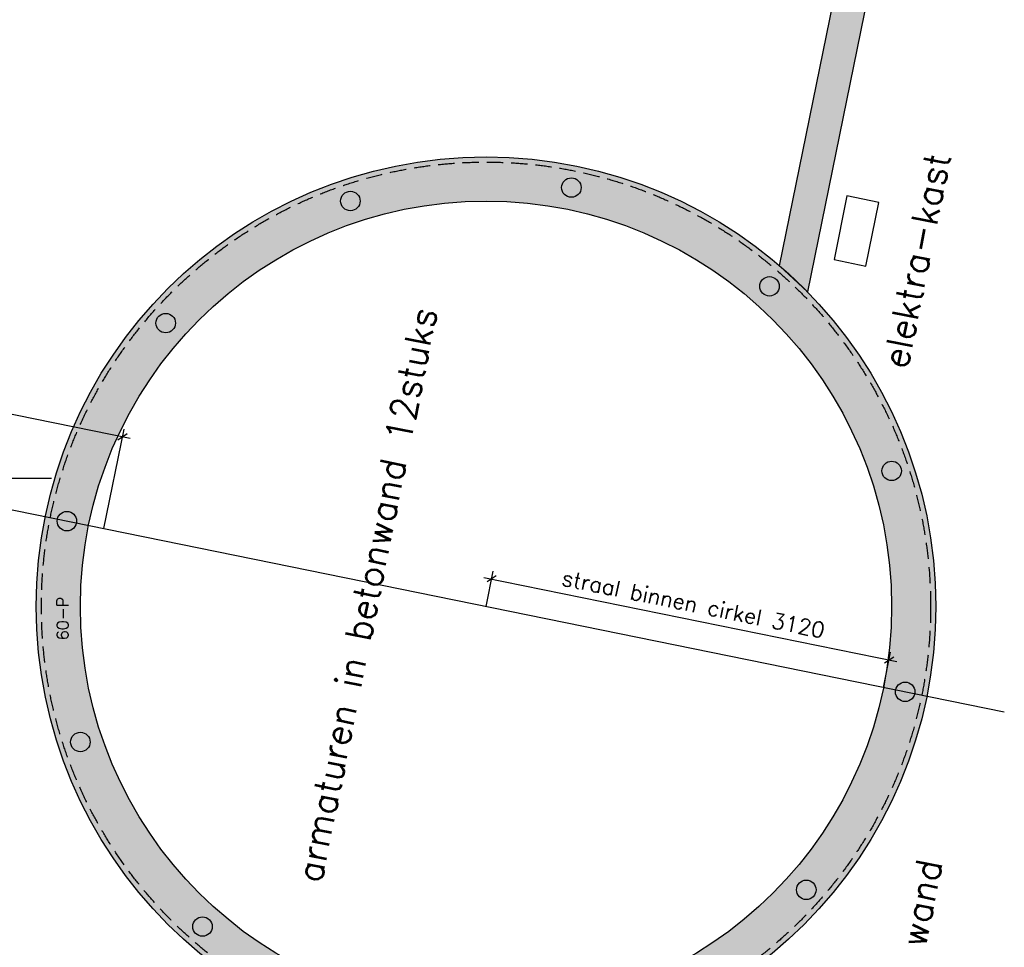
# Model space of a CAD drawing. Extents: x -29284 to 2055880, y -64816 to 121103.
# Tile 109 of 123: x 54539 to 62113, y 75487 to 82626. Entities that reach past the tile are written whole.
import ezdxf

# ---------------------------------------------------------------- set-up
doc = ezdxf.new("R2010")
doc.units = 0
doc.header["$LTSCALE"] = 50
doc.header["$MEASUREMENT"] = 0
doc.header["$PDMODE"] = 3
doc.header["$PDSIZE"] = 0.1
doc.linetypes.add('HIDDEN', pattern=[0.375, 0.25, -0.125])
doc.linetypes.add('HIDDENX2', pattern=[0.75, 0.5, -0.25])
doc.layers.get('0').update_dxf_attribs({"linetype": 'CONTINUOUS'})
doc.layers.get('DEFPOINTS').update_dxf_attribs({"linetype": 'CONTINUOUS'})
for name, color, linetype in [('A--L$1A-_RASTER_NR_11', 191, 'CONTINUOUS'), ('A--L28DC1_KONSTR', 1, 'HIDDEN'), ('A--M$1A-_F123-', 1, 'CONTINUOUS'), ('plein', 7, 'CONTINUOUS'), ('TEKST_KOZIJNMERK', 2, 'CONTINUOUS')]:
    doc.layers.add(name, color=color, linetype=linetype)
doc.styles.add('ALFA-0_25', font='ROMANS')
doc.styles.add('HIEMSTRA', font='romans.shx')
doc.dimstyles.get("Standard").update_dxf_attribs({"dimscale": 30, "dimtxt": 2.5, "dimasz": 2, "dimexe": 2, "dimexo": 0, "dimgap": 2, "dimtad": 1, "dimdec": 0, "dimzin": 0, "dimdsep": 46, "dimtxsty": 'HIEMSTRA', "dimblk1": 'OBLIQUE', "dimblk2": 'OBLIQUE', "dimsah": 1, "dimcen": -3, "dimdle": 2, "dimclrd": 2, "dimclre": 2, "dimclrt": 3, "dimadec": 0, "dimazin": 0, "dimtfac": 1, "dimtofl": 0, "dimtmove": 0, "dimatfit": 3, "dimldrblk": 'OBLIQUE', "dimfxl": 1, "dimtvp": 0.833333, "dimtolj": 1, "dimtzin": 0, "dimarcsym": 0})
doc.dimstyles.new('STANDARD$0', dxfattribs={"dimscale": 30, "dimtxt": 2.5, "dimasz": 2, "dimexe": 2, "dimexo": 0, "dimgap": 2, "dimtad": 1, "dimdec": 0, "dimzin": 0, "dimdsep": 46, "dimtxsty": 'ALFA-0_25', "dimblk1": 'OBLIQUE', "dimblk2": 'OBLIQUE', "dimsah": 1, "dimcen": -3, "dimdle": 2, "dimclrd": 1, "dimclre": 1, "dimclrt": 2, "dimadec": 0, "dimazin": 0, "dimtfac": 0.666667, "dimtofl": 0, "dimtmove": 2, "dimatfit": 3, "dimldrblk": 'OBLIQUE', "dimfxl": 1, "dimtvp": 0.833333, "dimtolj": 1, "dimtzin": 0, "dimarcsym": 0})

# ---------------------------------------------------------------- blocks, each defined once
blk = doc.blocks.new('_OBLIQUE')
at = {"color": 0, "linetype": 'ByBlock'}
blk.add_line((-0.5, -0.5), (0.5, 0.5), dxfattribs=at)
blk = doc.blocks.new('*D302')
at = {"layer": 'A--M$1A-_F123-', "color": 2, "lineweight": -2, "transparency": 16777216}
blk.add_arc((47894.3, 77646.9), 4844.3, 179.99999, 187.10486, dxfattribs=at)
at = {"layer": 'DEFPOINTS', "color": 0, "transparency": 16777216}
for p in [(53554.3, 78352.3), (35694.1, 77646.9), (54789, 77646.9), (43054.2, 77446.7), (41109.6, 76801.2)]:
    blk.add_point(p, dxfattribs=at)
at = {"layer": 'A--M$1A-_F123-', "color": 2, "lineweight": -2, "transparency": 16777216, "xscale": 60, "yscale": 60, "zscale": 60}
for p, rotation in [((43050, 77646.9), 89.9999861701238), ((43087.2, 77047.7), 277.1048592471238)]:
    blk.add_blockref('_OBLIQUE', p, dxfattribs=dict(at, rotation=rotation))
at = {"layer": 'A--M$1A-_F123-', "color": 3, "transparency": 16777216, "insert": (43156.7, 77352.7), "char_height": 75, "attachment_point": 5, "rotation": 273.55242, "style": 'HIEMSTRA'}
blk.add_mtext('\\A1;7°', dxfattribs=at)
blk = doc.blocks.new('*D1593')
at = {"layer": 'DEFPOINTS', "color": 0, "linetype": 'Continuous', "transparency": 16777216}
for p in [(55330.9, 79416.4), (52913.5, 79171.8), (55186.8, 78708.8)]:
    blk.add_point(p, dxfattribs=at)
at = {"layer": 'plein', "color": 1, "linetype": 'Continuous', "lineweight": -2, "transparency": 16777216}
for p, q in [((52913.5, 79171.8), (53069.6, 79938.3)), ((52998.8, 79891.4), (55389.7, 79404.4)), ((55186.8, 78708.8), (55342.9, 79475.2))]:
    blk.add_line(p, q, dxfattribs=at)
at = {"layer": 'plein', "color": 1, "linetype": 'Continuous', "lineweight": -2, "transparency": 16777216, "xscale": 60, "yscale": 60, "zscale": 60}
for p, rotation in [((53057.6, 79879.5), 168.4862903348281), ((55330.9, 79416.4), 348.486290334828)]:
    blk.add_blockref('_OBLIQUE', p, dxfattribs=dict(at, rotation=rotation))
at = {"layer": 'plein', "color": 2, "linetype": 'Continuous', "transparency": 16777216, "insert": (54213.7, 79743.5), "char_height": 75, "attachment_point": 5, "rotation": 348.48629, "style": 'ALFA-0_25'}
blk.add_mtext('\\A1;2320', dxfattribs=at)
blk = doc.blocks.new('*D1611')
at = {"layer": 'DEFPOINTS', "color": 0, "linetype": 'Continuous', "transparency": 16777216}
for p in [(58126.4, 78109.9), (61226.8, 77699), (61183.6, 77487.2)]:
    blk.add_point(p, dxfattribs=at)
at = {"layer": 'plein', "color": 1, "linetype": 'Continuous', "lineweight": -2, "transparency": 16777216}
for p, q in [((58110.8, 78333.7), (61285.6, 77687)), ((58126.4, 78109.9), (58181.6, 78380.5)), ((61183.6, 77487.2), (61238.8, 77757.8))]:
    blk.add_line(p, q, dxfattribs=at)
at = {"layer": 'plein', "color": 1, "linetype": 'Continuous', "lineweight": -2, "transparency": 16777216, "xscale": 60, "yscale": 60, "zscale": 60}
for p, rotation in [((58169.6, 78321.8), 168.4862903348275), ((61226.8, 77699), 348.4862903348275)]:
    blk.add_blockref('_OBLIQUE', p, dxfattribs=dict(at, rotation=rotation))
at = {"layer": 'plein', "color": 2, "linetype": 'Continuous', "transparency": 16777216, "insert": (59722.1, 78128), "char_height": 120, "attachment_point": 5, "rotation": 348.48629, "style": 'ALFA-0_25'}
blk.add_mtext('\\A1;straal binnen cirkel 3120', dxfattribs=at)

msp = doc.modelspace()

# ---------------------------------------------------------------- hatches: boundary and pattern name
at = {"layer": 'plein', "linetype": 'Continuous'}
msp.add_hatch(color=21, dxfattribs=at).paths.add_polyline_path([(60599.2, 80530.1), (60385, 80731.1), (61312.7, 85284.8), (51925.9, 87196.2), (51975.7, 87441.9), (61607.5, 85479.9), (60599.2, 80530.1)])
h = msp.add_hatch(color=21, dxfattribs=at)
edge = h.paths.add_edge_path()
edge.add_arc((58126.4, 78109.9), 3460, 90, 450)
edge = h.paths.add_edge_path(flags=16)
edge.add_arc((58126.4, 78109.9), 3120, 90, 450)

# ---------------------------------------------------------------- linework, layer by layer
at = {"layer": 'A--L$1A-_RASTER_NR_11', "color": 0, "linetype": 'Continuous'}
msp.add_line((48247.8, 79096.9), (54783.2, 79096.9), dxfattribs=at)
at = {"layer": 'A--L28DC1_KONSTR', "color": 2, "linetype": 'Continuous'}
msp.add_lwpolyline([(61048, 80729.3), (61147.8, 81219.2), (60902.9, 81269.1), (60803.1, 80779.2)], close=True, dxfattribs=at)
at = {"layer": 'A--L28DC1_KONSTR', "color": 4, "linetype": 'Continuous'}
for centre in [(58783.2, 81333.7), (57083.3, 81230.2), (60307.1, 80573.5), (55662.9, 80290.6), (61246.7, 79153.1), (54902.6, 78766.7), (61350.2, 77453.2), (55006.2, 77066.8), (60589.9, 75929.3), (55945.8, 75646.4)]:
    msp.add_circle(centre, 75, dxfattribs=at)
at = {"layer": 'plein', "color": 1, "linetype": 'Continuous'}
msp.add_line((52913.5, 79171.8), (62113.1, 77297.9), dxfattribs=at)
at = {"layer": 'plein', "color": 3, "linetype": 'Continuous'}
msp.add_lwpolyline([(60599.2, 80530.1), (60385, 80731.1), (61312.7, 85284.8), (51925.9, 87196.2), (51975.7, 87441.9), (61607.5, 85479.9), (60599.2, 80530.1)], close=True, dxfattribs=at)
for radius in [3460, 3120]:
    msp.add_circle((58126.4, 78109.9), radius, dxfattribs=at)
at = {"layer": 'plein', "color": 1, "linetype": 'HIDDENX2', "ltscale": 5}
msp.add_circle((58126.4, 78109.9), 3420, dxfattribs=at)

# ---------------------------------------------------------------- texts
at = {"layer": 'plein', "style": 'HIEMSTRA'}
for s, p in [('elektra-kast', (61368.6, 79930.5)), ('armaturen in betonwand 12stuks', (56859.1, 75975)), ('beton wand', (61329.8, 74612.2))]:
    msp.add_text(s, height=200, rotation=78.56785, dxfattribs=at).set_placement(p)
at = {"layer": 'TEKST_KOZIJNMERK', "style": 'HIEMSTRA'}
msp.add_text('60-P', height=90, rotation=90, dxfattribs=at).set_placement((54914.8, 77849.6))

# ---------------------------------------------------------------- dimensions: what is measured, and where the dimension line sits
at = {"layer": 'A--M$1A-_F123-'}
dim = msp.add_angular_dim_2l(base=(43054.2, 77446.7), line1=((54789, 77646.9), (35694.1, 77646.9)), line2=((53554.3, 78352.3), (41109.6, 76801.2)), dimstyle='Standard', dxfattribs=at)
dim.commit()
dim.dimension.update_dxf_attribs({"geometry": '*D302', "text_midpoint": (43156.7, 77352.7)})
at = {"layer": 'plein', "linetype": 'Continuous'}
dim = msp.add_aligned_dim(p1=(52913.5, 79171.8), p2=(55186.8, 78708.8), distance=722.2, dimstyle='STANDARD$0', dxfattribs=at)
dim.commit()
dim.dimension.update_dxf_attribs({"geometry": '*D1593', "text_midpoint": (54213.7, 79743.5)})
dim = msp.add_aligned_dim(p1=(58126.4, 78109.9), p2=(61183.6, 77487.2), distance=216.2, text='straal binnen cirkel <>', dimstyle='STANDARD$0', override={"dimtxt": 4}, dxfattribs=at)
dim.commit()
dim.dimension.update_dxf_attribs({"geometry": '*D1611', "text_midpoint": (59722.1, 78128)})

doc.saveas('drawing.dxf')
